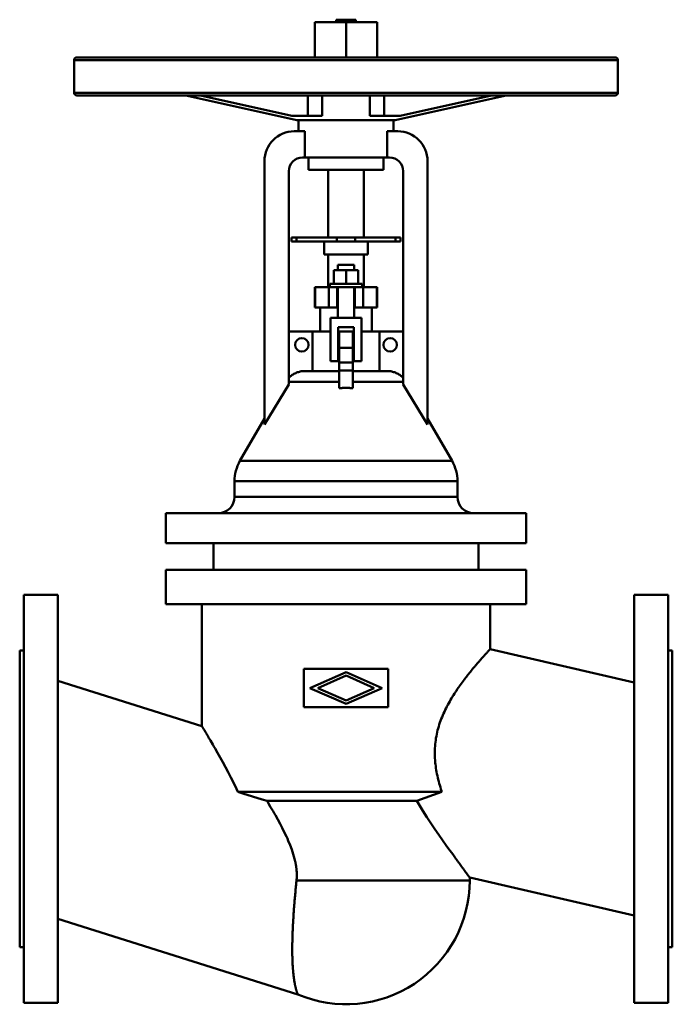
# Model space of a CAD drawing. Header units: millimetres. Extents: x 0 to 480, y -151 to 573.
import ezdxf

# ---------------------------------------------------------------- set-up
doc = ezdxf.new("R2010")
doc.units = ezdxf.units.MM
doc.layers.add('AM_0', color=7, linetype='Continuous', lineweight=30)

msp = doc.modelspace()

# ---------------------------------------------------------------- linework, layer by layer
at = {"layer": 'AM_0', "color": 7, "linetype": 'Continuous', "lineweight": 50}
for p, q in [((232.75, 572.8), (232.75, 571.1)), ((232.75, 572.8), (247.25, 572.8)), ((247.25, 571.1), (247.25, 572.8)), ((217, 571.1), (263, 571.1)), ((217, 571.1), (217, 545.1)), ((240, 571.1), (240, 545.1)), ((263, 571.1), (263, 545.1)), ((40, 543.1), (40, 519.1)), ((40, 543.1), (440, 543.1)), ((42, 545.1), (438, 545.1)), ((440, 519.1), (440, 543.1)), ((40, 519.1), (440, 519.1)), ((42, 517.1), (438, 517.1)), ((122.16, 517.05), (203.9, 498.92)), ((122.16, 517.05), (132.97, 517.05)), ((200.13, 502.1), (132.97, 517.05)), ((212.03, 517.1), (212.03, 502.1)), ((222.5, 517.1), (222.5, 502.1)), ((222.5, 517.05), (257.5, 517.05)), ((257.5, 502.1), (257.5, 517.1)), ((267.97, 517.1), (267.97, 502.1)), ((276.1, 498.92), (357.84, 517.05)), ((347.03, 517.05), (279.87, 502.1)), ((347.03, 517.05), (357.84, 517.05)), ((222.5, 502.1), (200.13, 502.1)), ((279.87, 502.1), (257.5, 502.1)), ((203.9, 498.92), (276.1, 498.92)), ((204.11, 498.9), (275.89, 498.9)), ((205, 498.9), (205, 490.8)), ((275, 490.8), (275, 498.9)), ((202, 490.8), (209.69, 490.8)), ((209.69, 471.5), (209.69, 490.8)), ((270.31, 490.8), (278, 490.8)), ((270.31, 490.8), (270.31, 471.5)), ((272, 471.5), (208, 471.5)), ((212.5, 471.5), (212.5, 462.5)), ((267.5, 462.5), (267.5, 471.5)), ((180, 275.27), (180, 468.8)), ((300, 468.8), (300, 275.27)), ((198, 461.5), (198, 304.72)), ((212.5, 462.5), (267.5, 462.5)), ((227, 462.5), (227, 412.7)), ((253, 412.7), (253, 462.5)), ((282, 304.72), (282, 461.5)), ((200, 412.7), (280, 412.7)), ((200, 412.7), (200, 409.7)), ((203.71, 412.7), (203.71, 409.7)), ((233.33, 412.7), (233.33, 409.7)), ((246.67, 412.7), (246.67, 409.7)), ((276.29, 412.7), (276.29, 409.7)), ((280, 412.7), (280, 409.7)), ((200, 409.7), (280, 409.7)), ((224, 409.7), (224, 400.2)), ((256, 400.2), (256, 409.7)), ((224, 400.2), (256, 400.2)), ((227, 400.2), (227, 376.2)), ((253, 376.2), (253, 400.2)), ((234, 392.7), (234, 388.7)), ((234, 392.7), (246, 392.7)), ((246, 388.7), (246, 392.7)), ((231, 378.7), (231, 388.7)), ((249, 388.7), (231, 388.7)), ((240, 378.7), (240, 388.7)), ((249, 378.7), (249, 388.7)), ((228, 378.7), (228, 376.2)), ((252, 378.7), (228, 378.7)), ((252, 376.2), (252, 378.7)), ((217, 376.2), (217, 361.2)), ((263, 376.2), (217, 376.2)), ((217.36, 361.2), (217.36, 376.2)), ((227.3, 361.2), (227.3, 376.2)), ((233.5, 361.2), (233.5, 376.2)), ((234, 376.2), (234, 353.7)), ((246, 353.7), (246, 376.2)), ((246.5, 361.2), (246.5, 376.2)), ((252.7, 361.2), (252.7, 376.2)), ((262.64, 361.2), (262.64, 376.2)), ((263, 361.2), (263, 376.2)), ((217, 361.2), (234, 361.2)), ((221, 361.2), (221, 343.7)), ((246, 361.2), (263, 361.2)), ((259, 343.7), (259, 361.2)), ((228.5, 321.7), (228.5, 353.7)), ((228.5, 353.7), (251.5, 353.7)), ((251.5, 353.7), (251.5, 321.7)), ((198, 343.7), (228.49, 343.7)), ((215.32, 314.5), (215.32, 343.7)), ((234.24, 343.7), (245.76, 343.7)), ((234.25, 346.7), (234.25, 321.7)), ((245.75, 346.7), (234.25, 346.7)), ((235, 301.89), (235, 343.7)), ((245, 301.89), (245, 343.7)), ((245.75, 321.7), (245.75, 346.7)), ((251.51, 343.7), (282, 343.7)), ((264.68, 343.7), (264.68, 314.5)), ((235, 331.7), (245, 331.7)), ((234.25, 321.7), (228.5, 321.7)), ((235, 320.92), (245, 320.92)), ((251.5, 321.7), (245.75, 321.7)), ((209.65, 314.5), (235, 314.5)), ((235, 314.92), (245, 314.92)), ((245, 314.5), (270.35, 314.5)), ((180, 275.27), (198, 304.72)), ((198, 306.5), (235, 306.5)), ((245, 306.5), (282, 306.5)), ((282, 304.72), (300, 275.27)), ((180, 279.61), (162.02, 248.46)), ((317.98, 248.46), (300, 279.61)), ((162.02, 248.46), (317.98, 248.46)), ((158, 233.46), (158, 222)), ((158, 233.46), (322, 233.46)), ((322, 222), (322, 233.46)), ((158, 222), (322, 222)), ((107.5, 210), (107.5, 188)), ((107.5, 210), (372.5, 210)), ((372.5, 188), (372.5, 210)), ((372.5, 188), (107.5, 188)), ((142.5, 188), (142.5, 168.5)), ((337.5, 168.5), (337.5, 188)), ((107.5, 168.5), (107.5, 143.2)), ((107.5, 168.5), (372.5, 168.5)), ((372.5, 143.2), (372.5, 168.5)), ((28, 150), (3, 150)), ((3, 150), (3, -150)), ((28, -150), (28, 150)), ((477, 150), (452, 150)), ((452, -150), (452, 150)), ((477, -150), (477, 150)), ((372.5, 143.2), (107.5, 143.2)), ((134, 143.2), (134, 53.47)), ((346, 110.05), (346, 143.2)), ((3, 109), (0, 109)), ((0, -109), (0, 109)), ((452, 85.68), (346, 110.05)), ((480, 109), (477, 109)), ((480, 109), (480, -109)), ((271, 95.5), (209, 95.5)), ((209, 95.5), (209, 67.5)), ((271, 67.5), (271, 95.5)), ((213.45, 81.5), (240, 93.15)), ((240, 90.64), (219.17, 81.5)), ((240, 93.15), (266.55, 81.5)), ((260.83, 81.5), (240, 90.64)), ((134, 53.47), (28, 86.83)), ((240, 69.85), (213.45, 81.5)), ((219.17, 81.5), (240, 72.36)), ((266.55, 81.5), (240, 69.85)), ((240, 72.36), (260.83, 81.5)), ((209, 67.5), (271, 67.5)), ((310.51, 5.22), (160.46, 5.22)), ((310.51, 5.22), (291.98, -1.5)), ((291.98, -1.5), (181.91, -1.5)), ((331, -60), (331, -57.86)), ((331, -57.86), (452, -85.68)), ((331, -60), (203.62, -60)), ((28, -88.25), (204.55, -143.81)), ((0, -109), (3, -109)), ((477, -109), (480, -109)), ((3, -150), (28, -150)), ((452, -150), (477, -150))]:
    msp.add_line(p, q, dxfattribs=at)
for points in [[(121.75, 517.1), (121.81, 517.1), (121.89, 517.09), (121.91, 517.09), (121.94, 517.09), (121.95, 517.09), (121.96, 517.09), (121.98, 517.08), (122.01, 517.08), (122.03, 517.08), (122.05, 517.07), (122.08, 517.07), (122.09, 517.07), (122.1, 517.07), (122.12, 517.06), (122.15, 517.06), (122.16, 517.05)], [(132.97, 517.05), (132.96, 517.06), (132.94, 517.06), (132.91, 517.07), (132.9, 517.07), (132.89, 517.07), (132.87, 517.07), (132.85, 517.08), (132.82, 517.08), (132.8, 517.08), (132.78, 517.09), (132.76, 517.09), (132.75, 517.09), (132.73, 517.09), (132.71, 517.09), (132.63, 517.1), (132.56, 517.1)], [(347.44, 517.1), (347.37, 517.1), (347.29, 517.09), (347.27, 517.09), (347.25, 517.09), (347.24, 517.09), (347.22, 517.09), (347.2, 517.08), (347.18, 517.08), (347.15, 517.08), (347.13, 517.07), (347.11, 517.07), (347.1, 517.07), (347.09, 517.07), (347.06, 517.06), (347.04, 517.06), (347.03, 517.05)], [(357.84, 517.05), (357.85, 517.06), (357.88, 517.06), (357.9, 517.07), (357.91, 517.07), (357.92, 517.07), (357.95, 517.07), (357.97, 517.08), (357.99, 517.08), (358.02, 517.08), (358.04, 517.09), (358.05, 517.09), (358.06, 517.09), (358.09, 517.09), (358.11, 517.09), (358.19, 517.1), (358.25, 517.1)], [(198, 309.55), (198.24, 309.79), (198.74, 310.27), (199.28, 310.75), (199.57, 310.98), (199.86, 311.2), (200.45, 311.64), (201.08, 312.05), (201.71, 312.42), (202.36, 312.77), (203, 313.07), (203.32, 313.21), (203.63, 313.34), (204.29, 313.59), (204.98, 313.81), (205.69, 314.01), (206.41, 314.17), (207.14, 314.31), (207.51, 314.36), (207.87, 314.4), (208.6, 314.47), (209.3, 314.5), (209.65, 314.5)], [(270.35, 314.5), (270.7, 314.5), (271.4, 314.47), (272.13, 314.4), (272.49, 314.36), (272.86, 314.31), (273.59, 314.17), (274.31, 314.01), (275.02, 313.81), (275.71, 313.59), (276.37, 313.34), (276.68, 313.21), (277, 313.07), (277.64, 312.77), (278.29, 312.42), (278.92, 312.05), (279.55, 311.64), (280.14, 311.2), (280.43, 310.98), (280.72, 310.75), (281.26, 310.27), (281.76, 309.79), (282, 309.55)], [(245, 301.89), (244.72, 301.91), (244.17, 301.96), (243.61, 302), (243.33, 302.01), (243.06, 302.03), (242.5, 302.06), (241.94, 302.08), (241.39, 302.1), (240.83, 302.11), (240.28, 302.12), (240, 302.12), (239.72, 302.12), (239.17, 302.11), (238.61, 302.1), (238.06, 302.08), (237.5, 302.06), (236.94, 302.03), (236.67, 302.01), (236.39, 302), (235.83, 301.96), (235.28, 301.91), (235, 301.89)], [(346, 110.05), (346, 110.05), (345.98, 110.03), (345.93, 109.98), (345.91, 109.95), (345.87, 109.92), (345.79, 109.83), (345.68, 109.71), (345.55, 109.57), (345.4, 109.41), (345.23, 109.23), (345.14, 109.13), (345.04, 109.02), (344.83, 108.79), (344.59, 108.53), (344.33, 108.26), (344.06, 107.95), (343.76, 107.63), (343.6, 107.46), (343.44, 107.28), (343.1, 106.91), (342.74, 106.51), (342.55, 106.31), (342.36, 106.09), (341.96, 105.65), (341.54, 105.19), (341.33, 104.95), (341.11, 104.71), (340.65, 104.2), (340.18, 103.67), (339.69, 103.13), (339.19, 102.56), (338.67, 101.97), (338.41, 101.66), (338.14, 101.35), (337.59, 100.72), (337.02, 100.07), (336.45, 99.41), (335.86, 98.72), (335.26, 98.01), (334.96, 97.65), (334.65, 97.29), (334.03, 96.55), (333.4, 95.8), (332.76, 95.02), (332.12, 94.24), (331.46, 93.43), (331.14, 93.03), (330.81, 92.62), (330.14, 91.79), (329.48, 90.95), (328.81, 90.09), (328.14, 89.22), (327.46, 88.35), (327.13, 87.9), (326.79, 87.46), (326.1, 86.54), (325.41, 85.61), (324.72, 84.65), (324.01, 83.67), (323.31, 82.68), (322.95, 82.17), (322.6, 81.66), (321.88, 80.62), (321.17, 79.56), (320.81, 79.02), (320.46, 78.48), (319.74, 77.38), (319.04, 76.27), (318.68, 75.7), (318.33, 75.13), (317.63, 73.98), (316.94, 72.81), (316.25, 71.62), (315.57, 70.41), (314.9, 69.18), (314.58, 68.57), (314.25, 67.94), (313.61, 66.69), (312.98, 65.41), (312.37, 64.12), (311.77, 62.82), (311.2, 61.5), (310.92, 60.83), (310.64, 60.16), (310.11, 58.81), (309.59, 57.45), (309.11, 56.07), (308.64, 54.68), (308.21, 53.28), (308, 52.58), (307.8, 51.87), (307.41, 50.45), (307.06, 49.02), (306.74, 47.57), (306.45, 46.12), (306.19, 44.67), (306.08, 43.94), (305.97, 43.2), (305.77, 41.74), (305.61, 40.26), (305.49, 38.79), (305.39, 37.31), (305.33, 35.83), (305.31, 35.09), (305.3, 34.34), (305.3, 32.87), (305.34, 31.39), (305.37, 30.66), (305.4, 29.92), (305.5, 28.46), (305.62, 27.01), (305.69, 26.28), (305.77, 25.56), (305.95, 24.11), (306.15, 22.68), (306.38, 21.24), (306.63, 19.82), (306.91, 18.4), (307.05, 17.69), (307.2, 16.99), (307.52, 15.58), (307.86, 14.18), (308.22, 12.78), (308.6, 11.39), (309, 10.01), (309.2, 9.32), (309.41, 8.63), (309.84, 7.26), (310.29, 5.9), (310.51, 5.22)], [(134, 53.47), (134, 53.47), (134.01, 53.46), (134.02, 53.43), (134.03, 53.42), (134.04, 53.4), (134.07, 53.36), (134.1, 53.3), (134.14, 53.23), (134.19, 53.16), (134.24, 53.07), (134.27, 53.02), (134.3, 52.97), (134.37, 52.86), (134.44, 52.74), (134.52, 52.6), (134.61, 52.46), (134.7, 52.31), (134.75, 52.23), (134.8, 52.14), (134.91, 51.97), (135.02, 51.78), (135.08, 51.68), (135.14, 51.58), (135.27, 51.38), (135.4, 51.16), (135.47, 51.05), (135.54, 50.93), (135.68, 50.69), (135.83, 50.44), (135.99, 50.18), (136.15, 49.92), (136.32, 49.64), (136.4, 49.49), (136.49, 49.35), (136.67, 49.05), (136.85, 48.74), (137.04, 48.43), (137.24, 48.1), (137.44, 47.76), (137.54, 47.59), (137.64, 47.42), (137.86, 47.06), (138.07, 46.7), (138.29, 46.33), (138.52, 45.95), (138.75, 45.56), (138.87, 45.36), (138.98, 45.16), (139.22, 44.76), (139.47, 44.34), (140.36, 42.84), (141.99, 40.04), (142.85, 38.55), (143.74, 37.01), (145.58, 33.79), (147.48, 30.41), (149.41, 26.92), (151.34, 23.35), (153.32, 19.61), (154.33, 17.67), (155.35, 15.69), (157.39, 11.62), (159.44, 7.39), (160.46, 5.22)], [(181.91, -1.5), (178.26, -0.42), (171.13, 1.77), (164.07, 4.03), (160.46, 5.22)], [(181.91, -1.5), (182.8, -2.99), (184.58, -5.98), (186.35, -9.01), (187.22, -10.53), (188.08, -12.05), (189.79, -15.13), (191.46, -18.22), (193.08, -21.33), (194.64, -24.47), (196.14, -27.64), (196.87, -29.23), (197.57, -30.83), (198.9, -34.05), (200.13, -37.31), (201.23, -40.61), (202.18, -43.96), (202.65, -45.95), (202.78, -46.52), (202.89, -47.1), (202.95, -47.38), (203, -47.67), (203.11, -48.25), (203.21, -48.83), (203.26, -49.13), (203.3, -49.42), (203.39, -50), (203.47, -50.59), (203.5, -50.89), (203.54, -51.19), (203.6, -51.78), (203.66, -52.38), (203.71, -52.98), (203.75, -53.58), (203.78, -54.19), (203.79, -54.5), (203.8, -54.8), (203.82, -55.42), (203.82, -56.04), (203.82, -56.65), (203.8, -57.27), (203.78, -57.88), (203.76, -58.19), (203.75, -58.49), (203.7, -59.1), (203.65, -59.7), (203.62, -60)], [(291.98, -1.5), (293.46, -3.92), (296.45, -8.69), (299.46, -13.34), (300.96, -15.61), (302.45, -17.84), (305.4, -22.19), (308.27, -26.36), (311.04, -30.32), (313.76, -34.17), (316.43, -37.91), (317.73, -39.71), (318.99, -41.47), (320.42, -43.45), (320.82, -43.99), (321.21, -44.54), (321.41, -44.8), (321.6, -45.07), (321.98, -45.59), (322.36, -46.11), (322.73, -46.62), (323.1, -47.12), (323.45, -47.61), (323.63, -47.85), (323.81, -48.09), (324.15, -48.56), (324.49, -49.03), (324.82, -49.48), (325.15, -49.92), (325.46, -50.35), (325.62, -50.57), (325.77, -50.78), (326.08, -51.19), (326.37, -51.59), (326.66, -51.98), (326.94, -52.36), (327.21, -52.72), (327.34, -52.9), (327.47, -53.08), (327.72, -53.42), (327.97, -53.76), (328.21, -54.08), (328.43, -54.39), (328.65, -54.68), (328.76, -54.83), (328.86, -54.97), (329.06, -55.24), (329.25, -55.49), (329.34, -55.62), (329.43, -55.74), (329.61, -55.97), (329.77, -56.19), (329.84, -56.3), (329.92, -56.4), (330.06, -56.59), (330.2, -56.77), (330.32, -56.94), (330.43, -57.09), (330.53, -57.23), (330.58, -57.29), (330.63, -57.35), (330.71, -57.46), (330.78, -57.56), (330.84, -57.64), (330.9, -57.71), (330.94, -57.77), (330.95, -57.79), (330.97, -57.81), (330.99, -57.84), (331, -57.85), (331, -57.86)], [(203.62, -60), (203.56, -60.58), (203.44, -61.75), (203.32, -62.93), (203.26, -63.52), (203.2, -64.11), (203.09, -65.29), (202.97, -66.47), (202.86, -67.65), (202.75, -68.84), (202.64, -70.02), (202.59, -70.62), (202.53, -71.21), (202.43, -72.4), (202.33, -73.58), (202.22, -74.77), (202.13, -75.95), (202.03, -77.13), (201.98, -77.72), (201.93, -78.31), (201.84, -79.49), (201.75, -80.66), (201.71, -81.25), (201.67, -81.83), (201.58, -83), (201.5, -84.16), (201.46, -84.74), (201.42, -85.32), (201.35, -86.47), (201.27, -87.62), (201.2, -88.76), (201.14, -89.9), (201.07, -91.03), (201.04, -91.59), (201.01, -92.15), (200.95, -93.27), (200.9, -94.37), (200.85, -95.47), (200.8, -96.57), (200.75, -97.65), (200.73, -98.19), (200.71, -98.72), (200.67, -99.79), (200.64, -100.84), (200.61, -101.89), (200.58, -102.92), (200.55, -103.95), (200.54, -104.46), (200.53, -104.96), (200.52, -105.96), (200.5, -106.96), (200.49, -107.94), (200.48, -108.9), (200.48, -109.86), (200.48, -110.33), (200.48, -110.8), (200.48, -111.73), (200.49, -112.65), (200.49, -113.55), (200.51, -114.44), (200.52, -115.32), (200.53, -115.75), (200.54, -116.18), (200.56, -117.03), (200.59, -117.86), (200.6, -118.28), (200.62, -118.69), (200.65, -119.51), (200.68, -120.32), (200.7, -120.73), (200.72, -121.13), (200.76, -121.93), (200.81, -122.72), (200.86, -123.5), (200.91, -124.27), (200.97, -125.03), (201, -125.4), (201.03, -125.77), (201.09, -126.51), (201.15, -127.24), (201.22, -127.96), (201.29, -128.66), (201.37, -129.35), (201.41, -129.69), (201.45, -130.03), (201.53, -130.7), (201.61, -131.35), (201.7, -131.99), (201.79, -132.61), (201.88, -133.22), (201.93, -133.52), (201.97, -133.82), (202.07, -134.4), (202.17, -134.96), (202.27, -135.52), (202.37, -136.05), (202.47, -136.57), (202.53, -136.82), (202.58, -137.07), (202.68, -137.56), (202.79, -138.02), (202.89, -138.48), (203, -138.91), (203.11, -139.33), (203.16, -139.53), (203.21, -139.73), (203.32, -140.11), (203.42, -140.48), (203.47, -140.65), (203.52, -140.83), (203.62, -141.15), (203.71, -141.46), (203.76, -141.61), (203.81, -141.76), (203.9, -142.03), (203.98, -142.28), (204.06, -142.52), (204.14, -142.73), (204.21, -142.93), (204.24, -143.02), (204.27, -143.1), (204.33, -143.26), (204.38, -143.4), (204.43, -143.51), (204.47, -143.61), (204.5, -143.69), (204.51, -143.72), (204.52, -143.75), (204.54, -143.79), (204.54, -143.81), (204.55, -143.81)]]:
    msp.add_lwpolyline(points, dxfattribs=at)
for centre in [(207.5, 333.8), (272.5, 333.8)]:
    msp.add_circle(centre, 5, dxfattribs=at)
for centre, radius, start, end in [((42, 543.1), 2, 90, 180), ((438, 543.1), 2, 0, 90), ((42, 519.1), 2, 180, 270), ((438, 519.1), 2, 270, 0), ((204.11, 499.9), 1, 257.73523, 270), ((275.89, 499.9), 1, 270, 282.26477), ((202, 468.8), 22, 90, 180), ((278, 468.8), 22, 0, 90), ((208, 461.5), 10, 90, 180), ((272, 461.5), 10, 0, 90), ((188, 233.46), 30, 150, 180), ((292, 233.46), 30, 0, 30), ((146, 222), 12, 270, 0), ((334, 222), 12, 180, 270), ((240, -60), 91, 247.06953, 0)]:
    msp.add_arc(centre, radius, start, end, dxfattribs=at)

doc.saveas('drawing.dxf')
